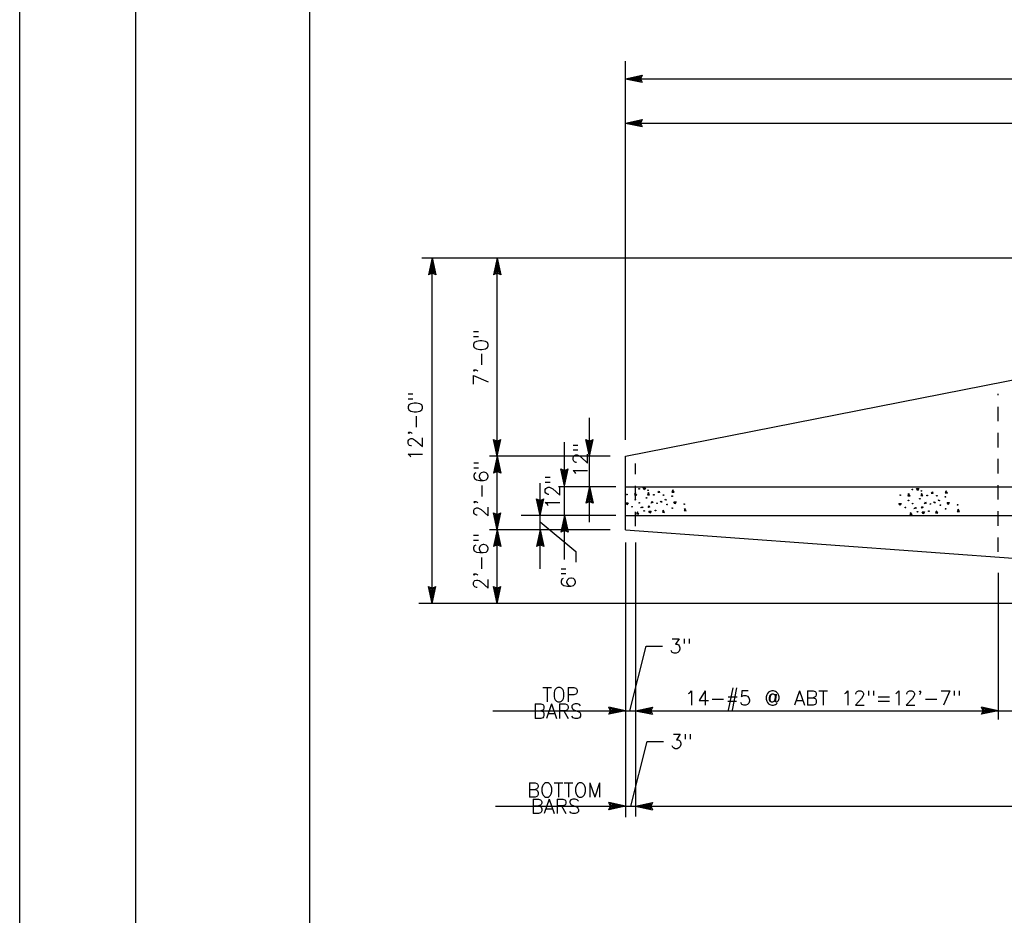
# Model space of a CAD drawing. Extents: x -22.3 to 19.7, y -11.8 to 18.2.
# Tile 7 of 20: x -22.3 to -13.8, y -1.1 to 6.7. Entities that reach past the tile are written whole.
import ezdxf
from ezdxf.enums import TextEntityAlignment as Align

# ---------------------------------------------------------------- set-up
doc = ezdxf.new("R2010")
doc.units = 0
doc.header["$MEASUREMENT"] = 0
doc.linetypes.add('HIDDEN2', pattern=[0.1875, 0.125, -0.0625])
doc.layers.add('01', color=7, linetype='CONTINUOUS')
doc.layers.add('02', color=7, linetype='CONTINUOUS')
doc.styles.add('TXT_SHX', font='txt.shx')

msp = doc.modelspace()

# ---------------------------------------------------------------- linework, layer by layer
at = {"layer": '01', "color": 7, "linetype": 'CONTINUOUS'}
for p, q in [((-22.3094, -11.8397), (-22.3094, 18.1603)), ((-21.3094, -10.8397), (-21.3094, 17.1603)), ((-19.8094, -10.3397), (-19.8094, 16.6603)), ((-17.0874, 3.0363), (-17.0874, 6.2993)), ((-17.0874, 6.1483), (-16.9434, 6.1793)), ((-17.0874, 6.1483), (-8.4204, 6.1483)), ((-17.0874, 6.1483), (-16.9434, 6.1173)), ((-17.0504, 6.1483), (-16.9564, 6.1683)), ((-17.0504, 6.1483), (-16.9564, 6.1283)), ((-17.0144, 6.1483), (-16.9694, 6.1583)), ((-17.0144, 6.1483), (-16.9694, 6.1393)), ((-16.9694, 6.1583), (-16.9734, 6.1483)), ((-16.9734, 6.1483), (-16.9694, 6.1393)), ((-16.9564, 6.1683), (-16.9654, 6.1483)), ((-16.9654, 6.1483), (-16.9564, 6.1283)), ((-16.9434, 6.1793), (-16.9574, 6.1483)), ((-16.9574, 6.1483), (-16.9434, 6.1173)), ((-17.0874, 5.7663), (-16.9434, 5.7973)), ((-17.0504, 5.7663), (-16.9564, 5.7863)), ((-17.0144, 5.7663), (-16.9694, 5.7763)), ((-16.9694, 5.7763), (-16.9734, 5.7663)), ((-16.9564, 5.7863), (-16.9654, 5.7663)), ((-16.9434, 5.7973), (-16.9574, 5.7663)), ((-17.0874, 5.7663), (-8.4204, 5.7663)), ((-17.0874, 5.7663), (-16.9434, 5.7353)), ((-17.0504, 5.7663), (-16.9564, 5.7463)), ((-17.0144, 5.7663), (-16.9694, 5.7573)), ((-16.9734, 5.7663), (-16.9694, 5.7573)), ((-16.9654, 5.7663), (-16.9564, 5.7463)), ((-16.9574, 5.7663), (-16.9434, 5.7353)), ((-8.9164, 4.6013), (-18.8434, 4.6013)), ((-18.7534, 4.6033), (-18.7844, 4.4593)), ((-18.7534, 1.6273), (-18.7534, 4.6033)), ((-18.7534, 4.6033), (-18.7224, 4.4593)), ((-18.1934, 4.6013), (-18.2244, 4.4573)), ((-18.1934, 2.8943), (-18.1934, 4.6013)), ((-18.1934, 4.6013), (-18.1624, 4.4573)), ((-17.0874, 2.8943), (-8.4114, 4.6023)), ((-18.7534, 4.5663), (-18.7734, 4.4723)), ((-18.7534, 4.5303), (-18.7624, 4.4853)), ((-18.7534, 4.5663), (-18.7334, 4.4723)), ((-18.7534, 4.5303), (-18.7434, 4.4853)), ((-18.1934, 4.5643), (-18.2134, 4.4703)), ((-18.1934, 4.5283), (-18.2024, 4.4833)), ((-18.1934, 4.5643), (-18.1734, 4.4703)), ((-18.1934, 4.5283), (-18.1834, 4.4833)), ((-18.7534, 4.4733), (-18.7844, 4.4593)), ((-18.7534, 4.4813), (-18.7734, 4.4723)), ((-18.7534, 4.4893), (-18.7624, 4.4853)), ((-18.7434, 4.4853), (-18.7534, 4.4893)), ((-18.7334, 4.4723), (-18.7534, 4.4813)), ((-18.7224, 4.4593), (-18.7534, 4.4733)), ((-18.1934, 4.4713), (-18.2244, 4.4573)), ((-18.1934, 4.4793), (-18.2134, 4.4703)), ((-18.1934, 4.4873), (-18.2024, 4.4833)), ((-18.1834, 4.4833), (-18.1934, 4.4873)), ((-18.1734, 4.4703), (-18.1934, 4.4793)), ((-18.1624, 4.4573), (-18.1934, 4.4713)), ((-17.3974, 2.8963), (-17.3974, 3.2263)), ((-18.1934, 2.8943), (-18.2244, 3.0383)), ((-18.2244, 3.0383), (-18.1934, 3.0243)), ((-18.1934, 2.9313), (-18.2134, 3.0253)), ((-18.2134, 3.0253), (-18.1934, 3.0163)), ((-18.1934, 2.9673), (-18.2034, 3.0123)), ((-18.2034, 3.0123), (-18.1934, 3.0083)), ((-18.1934, 2.8943), (-18.1624, 3.0383)), ((-18.1934, 3.0243), (-18.1624, 3.0383)), ((-18.1934, 2.9313), (-18.1734, 3.0253)), ((-18.1934, 3.0163), (-18.1734, 3.0253)), ((-18.1934, 2.9673), (-18.1844, 3.0123)), ((-18.1934, 3.0083), (-18.1844, 3.0123)), ((-17.6134, 2.6413), (-17.6134, 3.0173)), ((-17.3974, 2.8963), (-17.4284, 3.0403)), ((-17.4284, 3.0403), (-17.3974, 3.0263)), ((-17.3974, 2.9333), (-17.4174, 3.0273)), ((-17.4174, 3.0273), (-17.3974, 3.0183)), ((-17.3974, 2.9693), (-17.4074, 3.0143)), ((-17.4074, 3.0143), (-17.3974, 3.0103)), ((-17.3974, 2.8963), (-17.3664, 3.0403)), ((-17.3974, 3.0263), (-17.3664, 3.0403)), ((-17.3974, 2.9333), (-17.3774, 3.0273)), ((-17.3974, 3.0183), (-17.3774, 3.0273)), ((-17.3974, 2.9693), (-17.3884, 3.0143)), ((-17.3974, 3.0103), (-17.3884, 3.0143)), ((-17.2204, 2.8943), (-18.2594, 2.8943)), ((-18.1934, 2.8943), (-18.2244, 2.7503)), ((-18.1934, 2.2623), (-18.1934, 2.8943)), ((-18.1934, 2.8943), (-18.1624, 2.7503)), ((-17.3974, 2.6333), (-17.3974, 2.8963)), ((-17.0874, 2.2603), (-17.0874, 2.8943)), ((-18.1934, 2.8573), (-18.2134, 2.7633)), ((-18.1934, 2.8213), (-18.2024, 2.7763)), ((-18.1934, 2.8573), (-18.1734, 2.7633)), ((-18.1934, 2.8213), (-18.1834, 2.7763)), ((-18.1934, 2.7643), (-18.2244, 2.7503)), ((-18.1934, 2.7723), (-18.2134, 2.7633)), ((-18.1934, 2.7803), (-18.2024, 2.7763)), ((-18.1834, 2.7763), (-18.1934, 2.7803)), ((-18.1734, 2.7633), (-18.1934, 2.7723)), ((-18.1624, 2.7503), (-18.1934, 2.7643)), ((-17.6134, 2.6413), (-17.6444, 2.7853)), ((-17.6444, 2.7853), (-17.6134, 2.7713)), ((-17.6134, 2.6783), (-17.6334, 2.7723)), ((-17.6334, 2.7723), (-17.6134, 2.7633)), ((-17.6134, 2.7143), (-17.6234, 2.7593)), ((-17.6234, 2.7593), (-17.6134, 2.7553)), ((-17.6134, 2.6413), (-17.5824, 2.7853)), ((-17.6134, 2.7713), (-17.5824, 2.7853)), ((-17.6134, 2.6783), (-17.5934, 2.7723)), ((-17.6134, 2.7633), (-17.5934, 2.7723)), ((-17.6134, 2.7143), (-17.6044, 2.7593)), ((-17.6134, 2.7553), (-17.6044, 2.7593)), ((-17.8234, 2.3843), (-17.8234, 2.6633)), ((-17.1714, 2.6323), (-17.6644, 2.6323)), ((-17.6134, 2.3853), (-17.6134, 2.6413)), ((-17.3974, 2.6333), (-17.4284, 2.4893)), ((-17.3974, 2.3283), (-17.3974, 2.6333)), ((-17.3974, 2.6333), (-17.3664, 2.4893)), ((-17.0874, 2.6323), (-10.4394, 2.6323)), ((-17.3974, 2.5963), (-17.4174, 2.5023)), ((-17.3974, 2.5603), (-17.4064, 2.5153)), ((-17.3974, 2.5963), (-17.3774, 2.5023)), ((-17.3974, 2.5603), (-17.3874, 2.5153)), ((-17.8234, 2.3843), (-17.8544, 2.5283)), ((-17.8544, 2.5283), (-17.8234, 2.5143)), ((-17.8234, 2.4213), (-17.8434, 2.5153)), ((-17.8434, 2.5153), (-17.8234, 2.5063)), ((-17.8234, 2.4573), (-17.8334, 2.5023)), ((-17.8334, 2.5023), (-17.8234, 2.4983)), ((-17.8234, 2.3843), (-17.7924, 2.5283)), ((-17.8234, 2.5143), (-17.7924, 2.5283)), ((-17.8234, 2.4213), (-17.8034, 2.5153)), ((-17.8234, 2.5063), (-17.8034, 2.5153)), ((-17.8234, 2.4573), (-17.8144, 2.5023)), ((-17.8234, 2.4983), (-17.8144, 2.5023)), ((-17.3974, 2.5033), (-17.4284, 2.4893)), ((-17.3974, 2.5113), (-17.4174, 2.5023)), ((-17.3974, 2.5193), (-17.4064, 2.5153)), ((-17.3874, 2.5153), (-17.3974, 2.5193)), ((-17.3774, 2.5023), (-17.3974, 2.5113)), ((-17.3664, 2.4893), (-17.3974, 2.5033)), ((-18.1934, 2.2623), (-18.2244, 2.4063)), ((-18.2244, 2.4063), (-18.1934, 2.3923)), ((-18.1934, 2.2993), (-18.2134, 2.3933)), ((-18.2134, 2.3933), (-18.1934, 2.3843)), ((-18.1934, 2.3353), (-18.2034, 2.3803)), ((-18.2034, 2.3803), (-18.1934, 2.3763)), ((-18.1934, 2.2623), (-18.1624, 2.4063)), ((-18.1934, 2.3923), (-18.1624, 2.4063)), ((-18.1934, 2.2993), (-18.1734, 2.3933)), ((-18.1934, 2.3843), (-18.1734, 2.3933)), ((-18.1934, 2.3353), (-18.1844, 2.3803)), ((-18.1934, 2.3763), (-18.1844, 2.3803)), ((-17.1714, 2.3843), (-17.9864, 2.3843)), ((-17.8234, 2.2613), (-17.8234, 2.3843)), ((-17.6134, 2.3853), (-17.6444, 2.2413)), ((-17.6134, 2.0043), (-17.6134, 2.3853)), ((-17.6134, 2.3853), (-17.5824, 2.2413)), ((-17.0874, 2.3843), (-6.3884, 2.3843)), ((-17.8234, 2.3293), (-17.5164, 2.0743)), ((-17.6134, 2.3483), (-17.6334, 2.2543)), ((-17.6134, 2.3123), (-17.6224, 2.2673)), ((-17.6134, 2.3483), (-17.5934, 2.2543)), ((-17.6134, 2.3123), (-17.6034, 2.2673)), ((-17.2204, 2.2603), (-18.2594, 2.2603)), ((-18.1934, 2.2623), (-18.2244, 2.1183)), ((-18.1934, 2.2253), (-18.2134, 2.1313)), ((-18.1934, 1.6273), (-18.1934, 2.2623)), ((-18.1934, 2.2623), (-18.1624, 2.1183)), ((-18.1934, 2.2253), (-18.1734, 2.1313)), ((-17.8234, 2.2613), (-17.8544, 2.1173)), ((-17.8234, 2.2243), (-17.8434, 2.1303)), ((-17.8234, 1.9253), (-17.8234, 2.2613)), ((-17.8234, 2.2613), (-17.7924, 2.1173)), ((-17.8234, 2.2243), (-17.8034, 2.1303)), ((-17.6134, 2.2553), (-17.6444, 2.2413)), ((-17.6134, 2.2633), (-17.6334, 2.2543)), ((-17.6134, 2.2713), (-17.6224, 2.2673)), ((-17.6034, 2.2673), (-17.6134, 2.2713)), ((-17.5934, 2.2543), (-17.6134, 2.2633)), ((-17.5824, 2.2413), (-17.6134, 2.2553)), ((-17.0874, 2.2603), (-8.4204, 1.6273)), ((-18.1934, 2.1323), (-18.2244, 2.1183)), ((-18.1934, 2.1403), (-18.2134, 2.1313)), ((-18.1934, 2.1893), (-18.2024, 2.1443)), ((-18.1934, 2.1483), (-18.2024, 2.1443)), ((-18.1934, 2.1893), (-18.1834, 2.1443)), ((-18.1834, 2.1443), (-18.1934, 2.1483)), ((-18.1734, 2.1313), (-18.1934, 2.1403)), ((-18.1624, 2.1183), (-18.1934, 2.1323)), ((-17.8234, 2.1313), (-17.8544, 2.1173)), ((-17.8234, 2.1393), (-17.8434, 2.1303)), ((-17.8234, 2.1883), (-17.8324, 2.1433)), ((-17.8234, 2.1473), (-17.8324, 2.1433)), ((-17.8234, 2.1883), (-17.8134, 2.1433)), ((-17.8134, 2.1433), (-17.8234, 2.1473)), ((-17.8034, 2.1303), (-17.8234, 2.1393)), ((-17.7924, 2.1173), (-17.8234, 2.1313)), ((-17.0874, 2.1513), (-17.0874, -0.2157)), ((-16.9994, 2.1513), (-16.9994, -0.2097)), ((-17.5164, 2.0743), (-17.5164, 1.9813)), ((-13.8744, 1.8913), (-13.8744, 0.6253)), ((-18.7534, 1.6273), (-18.7844, 1.7713)), ((-18.7844, 1.7713), (-18.7534, 1.7573)), ((-18.7534, 1.6643), (-18.7734, 1.7583)), ((-18.7734, 1.7583), (-18.7534, 1.7493)), ((-18.7534, 1.7003), (-18.7634, 1.7453)), ((-18.7634, 1.7453), (-18.7534, 1.7413)), ((-18.7534, 1.6273), (-18.7224, 1.7713)), ((-18.7534, 1.7573), (-18.7224, 1.7713)), ((-18.7534, 1.6643), (-18.7334, 1.7583)), ((-18.7534, 1.7493), (-18.7334, 1.7583)), ((-18.7534, 1.7003), (-18.7444, 1.7453)), ((-18.7534, 1.7413), (-18.7444, 1.7453)), ((-18.1934, 1.6273), (-18.2244, 1.7713)), ((-18.2244, 1.7713), (-18.1934, 1.7573)), ((-18.1934, 1.6643), (-18.2134, 1.7583)), ((-18.2134, 1.7583), (-18.1934, 1.7493)), ((-18.1934, 1.7003), (-18.2034, 1.7453)), ((-18.2034, 1.7453), (-18.1934, 1.7413)), ((-18.1934, 1.6273), (-18.1624, 1.7713)), ((-18.1934, 1.7573), (-18.1624, 1.7713)), ((-18.1934, 1.6643), (-18.1734, 1.7583)), ((-18.1934, 1.7493), (-18.1734, 1.7583)), ((-18.1934, 1.7003), (-18.1844, 1.7453)), ((-18.1934, 1.7413), (-18.1844, 1.7453)), ((-8.9164, 1.6273), (-18.8674, 1.6273)), ((-17.0504, 0.7023), (-16.9084, 1.2593)), ((-16.9084, 1.2593), (-16.7674, 1.2593)), ((-18.2314, 0.7023), (-17.0874, 0.7023)), ((-17.0874, 0.7023), (-17.2314, 0.7333)), ((-17.2174, 0.7023), (-17.2314, 0.7333)), ((-17.0874, 0.7023), (-17.2314, 0.6713)), ((-17.2314, 0.6713), (-17.2174, 0.7023)), ((-17.1244, 0.7023), (-17.2184, 0.7223)), ((-17.2094, 0.7023), (-17.2184, 0.7223)), ((-17.1244, 0.7023), (-17.2184, 0.6823)), ((-17.2184, 0.6823), (-17.2094, 0.7023)), ((-17.1604, 0.7023), (-17.2054, 0.7113)), ((-17.2014, 0.7023), (-17.2054, 0.7113)), ((-17.1604, 0.7023), (-17.2054, 0.6923)), ((-17.2054, 0.6923), (-17.2014, 0.7023)), ((-17.0874, 0.7023), (-16.9994, 0.7023)), ((-16.9994, 0.7023), (-16.8554, 0.7333)), ((-16.9994, 0.7023), (-13.8744, 0.7023)), ((-16.9994, 0.7023), (-16.8554, 0.6713)), ((-16.9624, 0.7023), (-16.8684, 0.7223)), ((-16.9624, 0.7023), (-16.8684, 0.6823)), ((-16.9264, 0.7023), (-16.8814, 0.7123)), ((-16.9264, 0.7023), (-16.8814, 0.6933)), ((-16.8814, 0.7123), (-16.8854, 0.7023)), ((-16.8854, 0.7023), (-16.8814, 0.6933)), ((-16.8684, 0.7223), (-16.8774, 0.7023)), ((-16.8774, 0.7023), (-16.8684, 0.6823)), ((-16.8554, 0.7333), (-16.8694, 0.7023)), ((-16.8694, 0.7023), (-16.8554, 0.6713)), ((-13.8744, 0.7023), (-14.0184, 0.7333)), ((-14.0044, 0.7023), (-14.0184, 0.7333)), ((-13.8744, 0.7023), (-14.0184, 0.6713)), ((-14.0184, 0.6713), (-14.0044, 0.7023)), ((-13.9114, 0.7023), (-14.0054, 0.7223)), ((-13.9964, 0.7023), (-14.0054, 0.7223)), ((-13.9114, 0.7023), (-14.0054, 0.6823)), ((-14.0054, 0.6823), (-13.9964, 0.7023)), ((-13.9474, 0.7023), (-13.9924, 0.7113)), ((-13.9884, 0.7023), (-13.9924, 0.7113)), ((-13.9474, 0.7023), (-13.9924, 0.6923)), ((-13.9924, 0.6923), (-13.9884, 0.7023)), ((-13.8744, 0.7023), (-13.6174, 0.7023)), ((-17.0414, -0.1197), (-16.8994, 0.4373)), ((-16.8994, 0.4373), (-16.7584, 0.4373)), ((-18.2084, -0.1197), (-17.0874, -0.1197)), ((-17.0874, -0.1197), (-17.2314, -0.0887)), ((-17.2174, -0.1197), (-17.2314, -0.0887)), ((-17.0874, -0.1197), (-17.2314, -0.1507)), ((-17.2314, -0.1507), (-17.2174, -0.1197)), ((-17.1244, -0.1197), (-17.2184, -0.0997)), ((-17.2094, -0.1197), (-17.2184, -0.0997)), ((-17.1244, -0.1197), (-17.2184, -0.1397)), ((-17.2184, -0.1397), (-17.2094, -0.1197)), ((-17.1604, -0.1197), (-17.2054, -0.1107)), ((-17.2014, -0.1197), (-17.2054, -0.1107)), ((-17.1604, -0.1197), (-17.2054, -0.1297)), ((-17.2054, -0.1297), (-17.2014, -0.1197)), ((-17.0874, -0.1197), (-16.9994, -0.1197)), ((-17.0784, -0.1197), (-16.9904, -0.1197)), ((-16.9994, -0.1197), (-16.8554, -0.0887)), ((-16.9994, -0.1197), (-9.3594, -0.1197)), ((-16.9994, -0.1197), (-16.8554, -0.1507)), ((-16.9624, -0.1197), (-16.8684, -0.0997)), ((-16.9624, -0.1197), (-16.8684, -0.1397)), ((-16.9264, -0.1197), (-16.8814, -0.1097)), ((-16.9264, -0.1197), (-16.8814, -0.1287)), ((-16.8814, -0.1097), (-16.8854, -0.1197)), ((-16.8854, -0.1197), (-16.8814, -0.1287)), ((-16.8684, -0.0997), (-16.8774, -0.1197)), ((-16.8774, -0.1197), (-16.8684, -0.1397)), ((-16.8554, -0.0887), (-16.8694, -0.1197)), ((-16.8694, -0.1197), (-16.8554, -0.1507))]:
    msp.add_line(p, q, dxfattribs=at)
at = {"layer": '01', "color": 7, "linetype": 'HIDDEN2'}
for p, q in [((-13.8744, 2.0713), (-13.8744, 3.4333)), ((-16.9994, 2.2913), (-16.9994, 2.8333))]:
    msp.add_line(p, q, dxfattribs=at)
at = {"layer": '02', "color": 7, "linetype": 'CONTINUOUS'}
for p, q in [((-16.8074, 2.5843), (-16.7974, 2.5933)), ((-14.4514, 2.5783), (-14.4414, 2.5873))]:
    msp.add_line(p, q, dxfattribs=at)
for points in [[(-17.0004, 2.5793), (-17.0094, 2.5613), (-16.9904, 2.5603), (-17.0054, 2.5793)], [(-16.9254, 2.6063), (-16.9344, 2.6223), (-16.9154, 2.6223), (-16.9254, 2.6043)], [(-16.8884, 2.5813), (-16.8974, 2.5633), (-16.8794, 2.5613), (-16.8924, 2.5813)], [(-16.7974, 2.5953), (-16.7934, 2.5813), (-16.8074, 2.5813)], [(-16.6774, 2.6043), (-16.6864, 2.5863), (-16.6674, 2.5843), (-16.6814, 2.6043)], [(-14.6444, 2.5733), (-14.6534, 2.5553), (-14.6344, 2.5543), (-14.6494, 2.5733)], [(-14.5694, 2.6003), (-14.5784, 2.6163), (-14.5594, 2.6163), (-14.5694, 2.5983)], [(-14.5324, 2.5753), (-14.5414, 2.5573), (-14.5234, 2.5553), (-14.5364, 2.5753)], [(-14.4414, 2.5893), (-14.4374, 2.5753), (-14.4514, 2.5753)], [(-14.3214, 2.5983), (-14.3304, 2.5803), (-14.3114, 2.5783), (-14.3254, 2.5983)], [(-17.0764, 2.4793), (-17.0854, 2.4943), (-17.0654, 2.4943), (-17.0764, 2.4763)], [(-16.7844, 2.4983), (-16.7784, 2.5073), (-16.7714, 2.4983), (-16.7824, 2.4983)], [(-16.7484, 2.5223), (-16.7394, 2.5253), (-16.7354, 2.5163), (-16.7484, 2.5203)], [(-16.6624, 2.4873), (-16.6714, 2.5023), (-16.6514, 2.5023), (-16.6624, 2.4833)], [(-14.7204, 2.4733), (-14.7294, 2.4883), (-14.7094, 2.4883), (-14.7204, 2.4703)], [(-14.4284, 2.4923), (-14.4224, 2.5013), (-14.4154, 2.4923), (-14.4264, 2.4923)], [(-14.3924, 2.5163), (-14.3834, 2.5193), (-14.3794, 2.5103), (-14.3924, 2.5143)], [(-14.3064, 2.4813), (-14.3154, 2.4963), (-14.2954, 2.4963), (-14.3064, 2.4773)], [(-16.9824, 2.4163), (-16.9914, 2.3983), (-16.9724, 2.3963), (-16.9874, 2.4163)], [(-16.9524, 2.4523), (-16.9434, 2.4583), (-16.9344, 2.4523), (-16.9564, 2.4493)], [(-16.8764, 2.4073), (-16.8854, 2.4223), (-16.8654, 2.4223), (-16.8764, 2.4033)], [(-16.7604, 2.4313), (-16.7694, 2.4133), (-16.7514, 2.4113), (-16.7644, 2.4313)], [(-16.5734, 2.4443), (-16.5824, 2.4263), (-16.5644, 2.4253), (-16.5784, 2.4443)], [(-14.6264, 2.4103), (-14.6354, 2.3923), (-14.6164, 2.3903), (-14.6314, 2.4103)], [(-14.5964, 2.4463), (-14.5874, 2.4523), (-14.5784, 2.4463), (-14.6004, 2.4433)], [(-14.5204, 2.4013), (-14.5294, 2.4163), (-14.5094, 2.4163), (-14.5204, 2.3973)], [(-14.4044, 2.4253), (-14.4134, 2.4073), (-14.3954, 2.4053), (-14.4084, 2.4253)], [(-14.2174, 2.4383), (-14.2264, 2.4203), (-14.2084, 2.4193), (-14.2224, 2.4383)]]:
    msp.add_lwpolyline(points, dxfattribs=at)
for points in [[(-16.8924, 2.4523), (-16.8834, 2.4673), (-16.8794, 2.4563)], [(-16.8654, 2.4903), (-16.8564, 2.5073), (-16.8514, 2.4953)], [(-14.5094, 2.4843), (-14.5004, 2.5013), (-14.4954, 2.4893)], [(-14.5364, 2.4463), (-14.5274, 2.4613), (-14.5234, 2.4503)]]:
    msp.add_lwpolyline(points, close=True, dxfattribs=at)
for centre in [(-17.0743, 2.566), (-16.9695, 2.6141), (-16.8925, 2.602), (-16.8426, 2.5628), (-16.7593, 2.561), (-16.6851, 2.5507), (-14.7183, 2.56), (-14.6135, 2.6081), (-14.5365, 2.596), (-14.4866, 2.5568), (-14.4033, 2.555), (-14.3291, 2.5447), (-17.0302, 2.4598), (-17.0028, 2.5205), (-16.9681, 2.4931), (-16.906, 2.5354), (-16.8151, 2.4899), (-16.7287, 2.4796), (-16.5802, 2.4827), (-14.6468, 2.5145), (-14.6121, 2.4871), (-14.55, 2.5294), (-14.4591, 2.4839), (-14.3727, 2.4736), (-14.2242, 2.4767), (-16.9258, 2.4233), (-16.8286, 2.4278), (-16.6833, 2.4476), (-14.6742, 2.4538), (-14.5698, 2.4173), (-14.4726, 2.4218), (-14.3273, 2.4416)]:
    msp.add_circle(centre, 0.00293, dxfattribs=at)

# ---------------------------------------------------------------- texts
at = {"layer": '01', "color": 7, "linetype": 'CONTINUOUS', "style": 'TXT_SHX'}
for s, p in [('7\'-0"', (-18.2714, 3.7456)), ('12\'-0"', (-18.8364, 3.1551)), ('2\'-6"', (-18.2704, 2.6122)), ('2\'-6"', (-18.2714, 1.9892))]:
    msp.add_text(s, height=0.125, rotation=90, dxfattribs=at).set_placement(p, align=Align.CENTER)
for p in [(-17.4134, 2.7133), (-17.6534, 2.4363)]:
    msp.add_text('12"', height=0.125, rotation=90, dxfattribs=at).set_placement(p)
msp.add_text('6"', height=0.125, rotation=90, dxfattribs=at).set_placement((-17.5169, 1.9476), align=Align.RIGHT)
for p in [(-16.7104, 1.1973), (-16.7014, 0.3753)]:
    msp.add_text('3"', height=0.125, dxfattribs=at).set_placement(p)
for s, p in [('TOP', (-17.4889, 0.7783)), ('BOTTOM', (-17.2883, -0.0427))]:
    msp.add_text(s, height=0.125, dxfattribs=at).set_placement(p, align=Align.RIGHT)
for s, height, p in [('14-#5 @ ABT 12"=12\'-7"', 0.124998, (-15.3826, 0.7493)), ('BARS', 0.125, (-17.672, 0.6363)), ('BARS', 0.125, (-17.691, -0.1837))]:
    msp.add_text(s, height=height, dxfattribs=at).set_placement(p, align=Align.CENTER)

doc.saveas('drawing.dxf')
